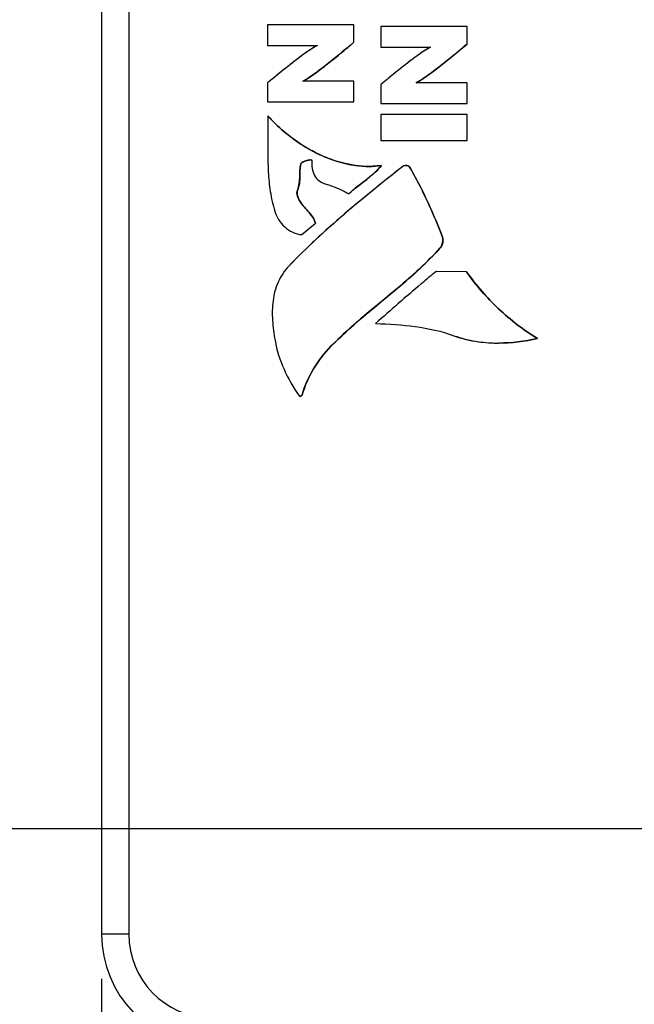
# Model space of a CAD drawing. Header units: inches. Extents: x 0 to 34, y 0 to 22.
# Tile 125 of 168: x 11.386 to 12.247, y 15.893 to 17.273. Entities that reach past the tile are written whole.
import ezdxf

# ---------------------------------------------------------------- set-up
doc = ezdxf.new("R2010")
doc.units = ezdxf.units.IN
doc.header["$LTSCALE"] = 1.87
doc.header["$MEASUREMENT"] = 0
doc.layers.get('0').update_dxf_attribs({"linetype": 'CONTINUOUS'})
doc.layers.add('DIMENSIONS', color=7, linetype='CONTINUOUS')
doc.styles.get("Standard").update_dxf_attribs({"font": 'txt', "width": 0.8})
doc.dimstyles.new('DIMSTYLE_2', dxfattribs={"dimtxt": 0.125, "dimasz": 0.18, "dimexe": 0.125, "dimexo": 0.0625, "dimgap": 0.0625, "dimtad": 0, "dimtih": 1, "dimtoh": 1, "dimzin": 4, "dimdsep": 46, "dimtxsty": 'STANDARD', "dimblk": '_FILLED', "dimblk1": '_FILLED', "dimblk2": '_FILLED', "dimcen": 0.09, "dimadec": 0, "dimazin": 0, "dimtp": 0.01, "dimtm": 0.01, "dimtfac": 1, "dimtofl": 0, "dimtmove": 0, "dimatfit": 3, "dimldrblk": '_FILLED', "dimfxl": 1, "dimtolj": 1, "dimtzin": 4, "dimarcsym": 0})

# ---------------------------------------------------------------- blocks, each defined once
blk = doc.blocks.new('_FILLED')
at = {"color": 0, "linetype": 'BYBLOCK'}
blk.add_solid([(0, 0), (-1, 0.1736), (-1, -0.1736)], dxfattribs=at)
blk = doc.blocks.new('*D15')
at = {"layer": 'DIMENSIONS', "color": 2, "linetype": 'CONTINUOUS'}
for p, q in [((11.5009, 15.9284), (11.5009, 14.9265)), ((15.4656, 15.7938), (15.4656, 14.9265)), ((11.5009, 15.0515), (12.8082, 15.0515)), ((15.4656, 15.0515), (14.1582, 15.0515))]:
    blk.add_line(p, q, dxfattribs=at)
at = {"layer": 'DIMENSIONS', "color": 2, "linetype": 'CONTINUOUS', "xscale": 0.18, "yscale": 0.18, "zscale": 0.18, "rotation": 180}
blk.add_blockref('_FILLED', (11.5009, 15.0515), dxfattribs=at)
at = {"layer": 'DIMENSIONS', "color": 2, "linetype": 'CONTINUOUS', "xscale": 0.18, "yscale": 0.18, "zscale": 0.18}
blk.add_blockref('_FILLED', (15.4656, 15.0515), dxfattribs=at)
at = {"layer": 'DIMENSIONS', "color": 2, "linetype": 'CONTINUOUS', "insert": (13.4832, 15.114), "char_height": 0.125, "width": 1.225, "attachment_point": 2, "line_spacing_factor": 0.9}
blk.add_mtext('3.96{\\Ftxt.shx;\\W1.000000;\\H0.125000; }[100.7]', dxfattribs=at)
blk = doc.blocks.new('*D16')
at = {"layer": 'DIMENSIONS', "color": 2, "linetype": 'CONTINUOUS'}
for p, q in [((11.5009, 15.9284), (11.5009, 14.1765)), ((15.6516, 15.857), (15.6516, 14.1765)), ((11.5009, 14.3015), (12.9012, 14.3015)), ((15.6516, 14.3015), (14.2512, 14.3015))]:
    blk.add_line(p, q, dxfattribs=at)
at = {"layer": 'DIMENSIONS', "color": 2, "linetype": 'CONTINUOUS', "xscale": 0.18, "yscale": 0.18, "zscale": 0.18, "rotation": 180}
blk.add_blockref('_FILLED', (11.5009, 14.3015), dxfattribs=at)
at = {"layer": 'DIMENSIONS', "color": 2, "linetype": 'CONTINUOUS', "xscale": 0.18, "yscale": 0.18, "zscale": 0.18}
blk.add_blockref('_FILLED', (15.6516, 14.3015), dxfattribs=at)
at = {"layer": 'DIMENSIONS', "color": 2, "linetype": 'CONTINUOUS', "insert": (13.5762, 14.364), "char_height": 0.125, "width": 1.225, "attachment_point": 2, "line_spacing_factor": 0.9}
blk.add_mtext('4.15{\\Ftxt.shx;\\W1.000000;\\H0.125000; }[105.4]', dxfattribs=at)
blk = doc.blocks.new('*D17')
at = {"layer": 'DIMENSIONS', "color": 2, "linetype": 'CONTINUOUS'}
for p, q in [((10.6889, 16.5596), (10.5714, 16.5596)), ((10.6889, 16.1385), (10.6889, 16.5596)), ((15.1209, 16.1385), (10.5639, 16.1385)), ((12.504, 15.8016), (10.5639, 15.8016)), ((10.6889, 15.8016), (10.6889, 15.4416))]:
    blk.add_line(p, q, dxfattribs=at)
at = {"layer": 'DIMENSIONS', "color": 2, "linetype": 'CONTINUOUS', "xscale": 0.18, "yscale": 0.18, "zscale": 0.18}
for p, rotation in [((10.6889, 16.1385), 270), ((10.6889, 15.8016), 90)]:
    blk.add_blockref('_FILLED', p, dxfattribs=dict(at, rotation=rotation))
at = {"layer": 'DIMENSIONS', "color": 2, "linetype": 'CONTINUOUS', "insert": (10.5089, 16.6221), "char_height": 0.125, "width": 0.925, "attachment_point": 3, "line_spacing_factor": 0.9}
blk.add_mtext('.34{\\Ftxt.shx;\\W1.000000;\\H0.125000; }[8.6]', dxfattribs=at)

msp = doc.modelspace()

# ---------------------------------------------------------------- linework, layer by layer
at = {"color": 7, "linetype": 'CONTINUOUS'}
for p, q in [((11.5009, 19.0806), (11.5009, 15.9909)), ((11.5389, 19.0806), (11.5389, 15.9909)), ((11.7333, 17.2652), (11.7333, 17.2365)), ((11.8544, 17.2652), (11.7333, 17.2652)), ((11.8543, 17.2409), (11.8543, 17.2652)), ((11.8544, 17.2409), (11.8544, 17.2652)), ((11.8918, 17.2628), (11.8918, 17.2341)), ((12.0128, 17.2628), (11.8918, 17.2628)), ((12.0128, 17.2384), (12.0128, 17.2628)), ((12.0128, 17.2384), (12.0128, 17.2628)), ((11.7333, 17.2365), (11.8032, 17.2365)), ((11.8544, 17.2409), (11.8543, 17.2409)), ((12.0128, 17.2384), (12.0128, 17.2384)), ((11.8918, 17.2341), (11.9616, 17.2341)), ((11.7333, 17.1839), (11.7333, 17.1575)), ((11.7887, 17.1897), (11.7829, 17.1862)), ((11.8544, 17.1862), (11.7829, 17.1862)), ((11.8543, 17.1575), (11.8543, 17.1862)), ((11.8544, 17.1575), (11.8544, 17.1862)), ((11.8918, 17.1815), (11.8918, 17.1551)), ((11.9472, 17.1873), (11.9414, 17.1838)), ((12.0128, 17.1838), (11.9414, 17.1838)), ((12.0128, 17.1551), (12.0128, 17.1838)), ((12.0128, 17.1551), (12.0128, 17.1838)), ((11.7333, 17.1575), (11.8544, 17.1575)), ((11.8918, 17.1551), (12.0128, 17.1551)), ((11.8918, 17.1395), (11.8918, 17.103)), ((12.0128, 17.1395), (11.8918, 17.1395)), ((12.0128, 17.103), (12.0128, 17.1395)), ((12.0128, 17.103), (12.0128, 17.1395)), ((11.7335, 17.138), (11.7335, 17.138)), ((11.8918, 17.103), (12.0128, 17.103)), ((11.7801, 17.0702), (11.7801, 17.0702)), ((11.7863, 17.0746), (11.7837, 17.0735)), ((11.7899, 17.0756), (11.7863, 17.0746)), ((11.7929, 17.0761), (11.7899, 17.0756)), ((11.7929, 17.0761), (11.7939, 17.0761)), ((11.794, 17.0761), (11.7929, 17.0761)), ((11.7939, 17.0761), (11.7946, 17.0761)), ((11.7946, 17.0761), (11.7952, 17.0758)), ((11.8927, 17.068), (11.8757, 17.0668)), ((11.8928, 17.068), (11.8927, 17.068)), ((11.9277, 17.068), (11.9274, 17.068)), ((11.9277, 17.068), (11.9277, 17.068)), ((11.9277, 17.068), (11.9297, 17.0679)), ((11.9319, 17.0668), (11.9319, 17.0668)), ((11.7752, 17.0333), (11.7752, 17.0333)), ((11.7778, 17.0197), (11.7778, 17.0197)), ((11.8473, 17.0285), (11.8473, 17.0285)), ((11.7815, 16.9713), (11.8006, 16.9874)), ((11.7815, 16.9713), (11.8006, 16.9874)), ((11.8006, 16.9874), (11.8006, 16.9874)), ((11.7815, 16.9713), (11.7815, 16.9713)), ((11.9782, 16.9679), (11.9782, 16.9679)), ((11.9747, 16.9521), (11.9747, 16.9521)), ((12.0121, 16.919), (11.9694, 16.9196)), ((12.0122, 16.919), (12.0121, 16.919)), ((12.1114, 16.8258), (12.1113, 16.8258)), ((11.8221, 16.8148), (11.822, 16.8148)), ((12.0568, 16.8193), (12.0568, 16.8193)), ((11.7775, 16.7454), (11.7783, 16.7449)), ((11.7789, 16.7448), (11.779, 16.7448)), ((11.7816, 16.7467), (11.7816, 16.7467)), ((11.5389, 15.9909), (11.5009, 15.9909))]:
    msp.add_line(p, q, dxfattribs=at)
for centre, radius, start, end in [((11.8952, 17.273), 0.2094, 241.8389, 243.2252), ((11.8907, 17.2637), 0.1991, 243.1967, 247.9173), ((11.8775, 17.2224), 0.1556, 257.5887, 262.3412), ((11.8758, 17.21), 0.1431, 262.1923, 269.9523), ((11.8759, 17.2099), 0.143, 262.3152, 269.9602), ((11.8758, 17.1991), 0.1322, 269.9571, 277.3411), ((12.5474, 16.1633), 1.095, 132.2371, 133.456), ((12.4609, 16.2545), 0.9693, 133.4515, 136.0493), ((11.6583, 15.9909), 0.1575, 180, 268), ((11.657, 15.9909), 0.1181, 180.0005, 267.9995)]:
    msp.add_arc(centre, radius, start, end, dxfattribs=at)
for points, knots in [([(11.8032, 17.2365), (11.798, 17.2338), (11.7869, 17.2264), (11.7697, 17.2134), (11.7514, 17.1988), (11.7392, 17.1888), (11.7333, 17.1839)], [0, 0, 0, 0, 0.198666, 0.457565, 0.737887, 1, 1, 1, 1]), ([(11.8032, 17.2365), (11.7967, 17.2331), (11.7847, 17.2248), (11.7673, 17.2115), (11.7502, 17.1978), (11.7389, 17.1886), (11.7333, 17.1839)], [0, 0, 0, 0, 0.249982, 0.500061, 0.749974, 1, 1, 1, 1]), ([(11.7829, 17.1862), (11.7886, 17.1895), (11.8004, 17.1975), (11.8243, 17.2158), (11.8422, 17.2308), (11.8543, 17.2409)], [0, 0, 0, 0, 0.219246, 0.47594, 1, 1, 1, 1]), ([(11.7829, 17.1862), (11.7894, 17.1899), (11.8018, 17.1985), (11.8255, 17.2168), (11.8427, 17.2313), (11.8543, 17.2409)], [0, 0, 0, 0, 0.249981, 0.50004, 1, 1, 1, 1]), ([(11.8544, 17.2409), (11.8505, 17.2376), (11.8342, 17.2241), (11.8179, 17.2107), (11.805, 17.2011)], [0, 0, 0, 0, 0.239795, 1, 1, 1, 1]), ([(11.9414, 17.1838), (11.9471, 17.1871), (11.9589, 17.1951), (11.9827, 17.2133), (12.0007, 17.2284), (12.0128, 17.2384)], [0, 0, 0, 0, 0.219168, 0.475865, 1, 1, 1, 1]), ([(11.9414, 17.1838), (11.9479, 17.1875), (11.9603, 17.1961), (11.984, 17.2144), (12.0012, 17.2289), (12.0128, 17.2384)], [0, 0, 0, 0, 0.249981, 0.50004, 1, 1, 1, 1]), ([(12.0128, 17.2384), (12.0089, 17.2352), (11.9927, 17.2217), (11.9764, 17.2083), (11.9635, 17.1987)], [0, 0, 0, 0, 0.239791, 1, 1, 1, 1]), ([(11.9617, 17.2341), (11.9565, 17.2314), (11.9454, 17.2239), (11.9282, 17.211), (11.9099, 17.1964), (11.8977, 17.1863), (11.8918, 17.1815)], [0, 0, 0, 0, 0.198707, 0.457616, 0.737921, 1, 1, 1, 1]), ([(11.9616, 17.2341), (11.9552, 17.2307), (11.9432, 17.2223), (11.9258, 17.2091), (11.9087, 17.1954), (11.8974, 17.1861), (11.8918, 17.1815)], [0, 0, 0, 0, 0.249982, 0.50006, 0.749974, 1, 1, 1, 1]), ([(11.805, 17.2011), (11.8036, 17.2001), (11.7983, 17.1961), (11.7928, 17.1923), (11.7887, 17.1897)], [0, 0, 0, 0, 0.26488, 1, 1, 1, 1]), ([(11.9635, 17.1987), (11.9621, 17.1976), (11.9568, 17.1937), (11.9513, 17.1899), (11.9472, 17.1873)], [0, 0, 0, 0, 0.264935, 1, 1, 1, 1]), ([(11.7335, 17.138), (11.7336, 17.1228), (11.7336, 17.0965), (11.7339, 17.0611), (11.7365, 17.0314), (11.7408, 17.0133), (11.7434, 17.0041)], [0, 0, 0, 0, 0.339135, 0.585689, 0.788816, 1, 1, 1, 1]), ([(11.7335, 17.138), (11.7379, 17.1331), (11.7566, 17.114), (11.7786, 17.0979), (11.7964, 17.0884)], [0, 0, 0, 0, 0.244722, 1, 1, 1, 1]), ([(11.8009, 17.086), (11.7944, 17.0893), (11.7697, 17.1034), (11.7476, 17.1222), (11.7335, 17.138)], [0, 0, 0, 0, 0.253845, 1, 1, 1, 1]), ([(11.8564, 17.0682), (11.8516, 17.0689), (11.8324, 17.0725), (11.8139, 17.0794), (11.8009, 17.086)], [0, 0, 0, 0, 0.24824, 1, 1, 1, 1]), ([(11.8757, 17.0669), (11.8627, 17.0669), (11.8367, 17.0706), (11.8124, 17.0802), (11.8009, 17.086)], [0, 0, 0, 0, 0.500004, 1, 1, 1, 1]), ([(11.7752, 17.0333), (11.7764, 17.0365), (11.7781, 17.0429), (11.7785, 17.0524), (11.7785, 17.0614), (11.7793, 17.0673), (11.7801, 17.0702)], [0, 0, 0, 0, 0.277964, 0.523164, 0.757919, 1, 1, 1, 1]), ([(11.7801, 17.0702), (11.7793, 17.0673), (11.7785, 17.0614), (11.7786, 17.0524), (11.7781, 17.0429), (11.7765, 17.0365), (11.7752, 17.0333)], [0, 0, 0, 0, 0.242081, 0.476836, 0.722036, 1, 1, 1, 1]), ([(11.7801, 17.0702), (11.7803, 17.0712), (11.7821, 17.0729), (11.7864, 17.0749), (11.7903, 17.0758), (11.7929, 17.0761)], [0, 0, 0, 0, 0.201207, 0.465757, 1, 1, 1, 1]), ([(11.7801, 17.0702), (11.7804, 17.0716), (11.783, 17.0735), (11.7862, 17.0747), (11.7889, 17.0754), (11.791, 17.0758), (11.7928, 17.0761), (11.794, 17.0761), (11.7952, 17.0761), (11.7952, 17.0758)], [0, 0, 0, 0, 0.247041, 0.498187, 0.623196, 0.751327, 0.873913, 0.934279, 1, 1, 1, 1]), ([(11.7837, 17.0735), (11.7834, 17.0734), (11.7824, 17.0729), (11.7815, 17.0723), (11.781, 17.0717)], [0, 0, 0, 0, 0.272953, 1, 1, 1, 1]), ([(11.7952, 17.0758), (11.7951, 17.0719), (11.7953, 17.0645), (11.7984, 17.0539), (11.8059, 17.0454), (11.813, 17.0425), (11.817, 17.0415)], [0, 0, 0, 0, 0.261923, 0.496225, 0.726486, 1, 1, 1, 1]), ([(11.9226, 17.0668), (11.895, 17.0447), (11.8397, 17.0006), (11.7876, 16.9527), (11.7631, 16.9272)], [0, 0, 0, 0, 0.500044, 1, 1, 1, 1]), ([(11.9226, 17.0668), (11.913, 17.0591), (11.8752, 17.029), (11.838, 16.9982), (11.8114, 16.974)], [0, 0, 0, 0, 0.255323, 1, 1, 1, 1]), ([(11.8473, 17.0285), (11.8509, 17.0319), (11.8664, 17.0446), (11.8832, 17.0563), (11.8927, 17.068)], [0, 0, 0, 0, 0.248941, 1, 1, 1, 1]), ([(11.8839, 17.0586), (11.8753, 17.0505), (11.8623, 17.0414), (11.8502, 17.0312), (11.8473, 17.0285)], [0, 0, 0, 0, 0.751949, 1, 1, 1, 1]), ([(11.9277, 17.068), (11.9272, 17.068), (11.9254, 17.0679), (11.9236, 17.0675), (11.9226, 17.0668)], [0, 0, 0, 0, 0.273733, 1, 1, 1, 1]), ([(11.9319, 17.0668), (11.9316, 17.0673), (11.93, 17.0679), (11.9286, 17.068), (11.9277, 17.068)], [0, 0, 0, 0, 0.39907, 1, 1, 1, 1]), ([(11.9297, 17.0679), (11.9299, 17.0678), (11.9307, 17.0677), (11.9316, 17.0673), (11.9319, 17.0668)], [0, 0, 0, 0, 0.315862, 1, 1, 1, 1]), ([(11.9782, 16.9679), (11.9688, 16.9935), (11.9539, 17.0269), (11.9364, 17.0588), (11.9319, 17.0668)], [0, 0, 0, 0, 0.747268, 1, 1, 1, 1]), ([(11.9319, 17.0668), (11.9365, 17.0588), (11.9539, 17.0269), (11.9688, 16.9935), (11.9782, 16.9679)], [0, 0, 0, 0, 0.252732, 1, 1, 1, 1]), ([(11.7778, 17.0197), (11.7772, 17.0207), (11.7752, 17.0248), (11.7739, 17.03), (11.7752, 17.0333)], [0, 0, 0, 0, 0.245857, 1, 1, 1, 1]), ([(11.7778, 17.0197), (11.7762, 17.0228), (11.774, 17.0274), (11.7747, 17.0322), (11.7752, 17.0333)], [0, 0, 0, 0, 0.748388, 1, 1, 1, 1]), ([(11.7752, 17.0333), (11.7748, 17.0322), (11.774, 17.0274), (11.7762, 17.0228), (11.7778, 17.0197)], [0, 0, 0, 0, 0.252493, 1, 1, 1, 1]), ([(11.817, 17.0415), (11.8197, 17.0408), (11.8302, 17.0374), (11.84, 17.0322), (11.8473, 17.0285)], [0, 0, 0, 0, 0.254603, 1, 1, 1, 1]), ([(11.8006, 16.9874), (11.7986, 16.9937), (11.7901, 17.0044), (11.7808, 17.0138), (11.7778, 17.0197)], [0, 0, 0, 0, 0.501147, 1, 1, 1, 1]), ([(11.7778, 17.0197), (11.7808, 17.0138), (11.7902, 17.0044), (11.7987, 16.9937), (11.8006, 16.9874)], [0, 0, 0, 0, 0.498853, 1, 1, 1, 1]), ([(11.7434, 17.0041), (11.7446, 17), (11.7483, 16.9919), (11.7569, 16.9816), (11.7682, 16.9739), (11.777, 16.9716), (11.7815, 16.9713)], [0, 0, 0, 0, 0.243227, 0.495766, 0.748458, 1, 1, 1, 1]), ([(11.9747, 16.9521), (11.9755, 16.953), (11.9785, 16.9576), (11.9796, 16.9639), (11.9782, 16.9679)], [0, 0, 0, 0, 0.23032, 1, 1, 1, 1]), ([(11.9782, 16.9679), (11.9787, 16.9666), (11.9793, 16.9629), (11.9781, 16.9573), (11.976, 16.9535), (11.9747, 16.9521)], [0, 0, 0, 0, 0.259113, 0.649437, 1, 1, 1, 1]), ([(11.822, 16.8148), (11.8341, 16.8271), (11.8657, 16.8559), (11.9193, 16.8985), (11.9573, 16.933), (11.9747, 16.9521)], [0, 0, 0, 0, 0.251815, 0.623933, 1, 1, 1, 1]), ([(11.822, 16.8148), (11.84, 16.8331), (11.879, 16.8666), (11.9324, 16.9095), (11.9631, 16.9394), (11.9747, 16.9521)], [0, 0, 0, 0, 0.374977, 0.749977, 1, 1, 1, 1]), ([(11.9747, 16.9521), (11.9631, 16.9393), (11.9324, 16.9095), (11.879, 16.8666), (11.8401, 16.8331), (11.8221, 16.8148)], [0, 0, 0, 0, 0.251949, 0.623961, 1, 1, 1, 1]), ([(11.7631, 16.9272), (11.7568, 16.9207), (11.7466, 16.9052), (11.7399, 16.8785), (11.7396, 16.8508), (11.7421, 16.8323), (11.7438, 16.8231)], [0, 0, 0, 0, 0.248182, 0.492132, 0.743719, 1, 1, 1, 1]), ([(11.9694, 16.9196), (11.9624, 16.9139), (11.9338, 16.89), (11.9059, 16.8653), (11.8847, 16.8468)], [0, 0, 0, 0, 0.243751, 1, 1, 1, 1]), ([(12.1113, 16.8258), (12.0918, 16.8376), (12.0553, 16.8656), (12.0253, 16.9004), (12.0121, 16.919)], [0, 0, 0, 0, 0.499586, 1, 1, 1, 1]), ([(12.0122, 16.919), (12.0254, 16.9004), (12.0553, 16.8656), (12.0919, 16.8376), (12.1114, 16.8258)], [0, 0, 0, 0, 0.500414, 1, 1, 1, 1]), ([(11.8847, 16.8468), (11.9032, 16.846), (11.9404, 16.844), (11.977, 16.8359), (11.9945, 16.8296)], [0, 0, 0, 0, 0.499362, 1, 1, 1, 1]), ([(11.7438, 16.8231), (11.7463, 16.8091), (11.7549, 16.7817), (11.7695, 16.7572), (11.7775, 16.7454)], [0, 0, 0, 0, 0.49845, 1, 1, 1, 1]), ([(11.9945, 16.8296), (11.9995, 16.8278), (12.0197, 16.8217), (12.041, 16.8193), (12.0568, 16.8193)], [0, 0, 0, 0, 0.251629, 1, 1, 1, 1]), ([(11.7816, 16.7467), (11.7855, 16.7594), (11.7963, 16.784), (11.8127, 16.8053), (11.822, 16.8148)], [0, 0, 0, 0, 0.500383, 1, 1, 1, 1]), ([(11.8221, 16.8148), (11.8127, 16.8053), (11.7963, 16.784), (11.7856, 16.7594), (11.7816, 16.7467)], [0, 0, 0, 0, 0.499617, 1, 1, 1, 1]), ([(11.7783, 16.7449), (11.7789, 16.7447), (11.7804, 16.7449), (11.7814, 16.7461), (11.7816, 16.7467)], [0, 0, 0, 0, 0.498759, 1, 1, 1, 1]), ([(11.7789, 16.7448), (11.7792, 16.7448), (11.7803, 16.7449), (11.7813, 16.7459), (11.7816, 16.7467)], [0, 0, 0, 0, 0.235382, 1, 1, 1, 1]), ([(11.7816, 16.7467), (11.7815, 16.7464), (11.781, 16.7454), (11.7798, 16.7448), (11.779, 16.7448)], [0, 0, 0, 0, 0.281291, 1, 1, 1, 1])]:
    msp.add_open_spline(points, degree=3, knots=knots, dxfattribs=at)
for points in [[(11.781, 17.0717), (11.7806, 17.0713), (11.7803, 17.0708), (11.7801, 17.0702)], [(11.8158, 17.0793), (11.825, 17.0756), (11.8344, 17.0726), (11.844, 17.0704)], [(11.8928, 17.068), (11.89, 17.0647), (11.8871, 17.0616), (11.8839, 17.0586)], [(11.8839, 17.0587), (11.887, 17.0616), (11.89, 17.0647), (11.8927, 17.068)], [(11.9274, 17.068), (11.9257, 17.068), (11.9239, 17.0678), (11.9226, 17.0668)], [(11.9945, 16.8296), (12.0056, 16.8256), (12.0172, 16.8228), (12.0288, 16.8212)], [(12.0568, 16.8193), (12.0751, 16.8193), (12.0935, 16.8217), (12.1113, 16.8258)], [(12.1114, 16.8258), (12.0935, 16.8217), (12.0751, 16.8193), (12.0568, 16.8193)], [(12.0568, 16.8193), (12.0751, 16.8193), (12.0935, 16.8217), (12.1113, 16.8258)], [(12.0288, 16.8212), (12.0381, 16.8199), (12.0475, 16.8193), (12.0568, 16.8193)], [(11.7775, 16.7454), (11.7778, 16.745), (11.7784, 16.7448), (11.7789, 16.7448)]]:
    msp.add_open_spline(points, degree=3, dxfattribs=at)

# ---------------------------------------------------------------- dimensions: what is measured, and where the dimension line sits
at = {"layer": 'DIMENSIONS', "color": 2, "linetype": 'CONTINUOUS'}
dim = msp.add_linear_dim(base=(10.6889, 15.8016), p1=(15.1834, 16.1385), p2=(12.5665, 15.8016), angle=270, dimstyle='DIMSTYLE_2', dxfattribs=at)
dim.commit()
dim.dimension.update_dxf_attribs({"geometry": '*D17', "text_midpoint": (10.0464, 16.5596), "dimtype": 160})
for base, p2, picture, middle in [((15.4656, 15.0515), (15.4656, 15.8563), '*D15', (13.4832, 15.0515)), ((15.6516, 14.3015), (15.6516, 15.9195), '*D16', (13.5762, 14.3015))]:
    dim = msp.add_linear_dim(base=base, p1=(11.5009, 15.9909), p2=p2, dimstyle='DIMSTYLE_2', dxfattribs=at)
    dim.commit()
    dim.dimension.update_dxf_attribs({"geometry": picture, "text_midpoint": middle, "dimtype": 160})

doc.saveas('drawing.dxf')
